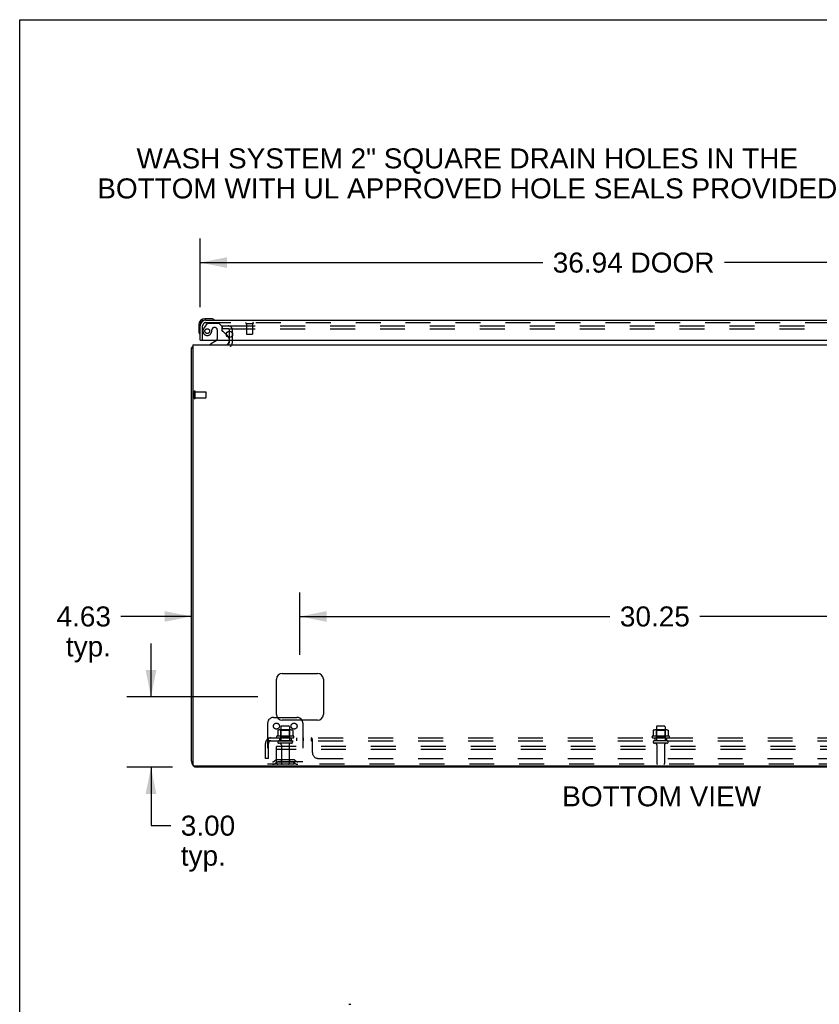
# Model space of a CAD drawing. Header units: inches. Extents: x 0 to 193, y 0 to 125.
# Tile 5 of 99: x 0 to 34, y 83 to 125. Entities that reach past the tile are written whole.
import ezdxf

# ---------------------------------------------------------------- set-up
doc = ezdxf.new("R2010")
doc.units = ezdxf.units.IN
doc.header["$LTSCALE"] = 10.63801
doc.header["$MEASUREMENT"] = 0
doc.linetypes.add('HIDDEN', pattern=[0.2, 0.1, -0.1])
doc.layers.get('0').update_dxf_attribs({"linetype": 'CONTINUOUS'})
for name, color, linetype in [('DEFAULT_2', 8, 'HIDDEN'), ('DIMENSIONS', 7, 'CONTINUOUS'), ('MAIN_ENCLOSURE_DOOR_ASSEMBLY', 7, 'CONTINUOUS'), ('MAIN_ENCLOSURE_SUBPANEL', 7, 'CONTINUOUS')]:
    doc.layers.add(name, color=color, linetype=linetype)
doc.styles.get("Standard").update_dxf_attribs({"font": 'arial.ttf'})
doc.dimstyles.new('DIMSTYLE_1', dxfattribs={"dimtxt": 0.853316, "dimasz": 1.137755, "dimexe": 0.09, "dimexo": 0.07, "dimgap": 0.0375, "dimtad": 0, "dimtih": 1, "dimtoh": 1, "dimzin": 4, "dimdsep": 46, "dimtxsty": 'Standard', "dimblk": '_FILLED', "dimblk1": '_FILLED', "dimblk2": '_FILLED', "dimcen": 0.09, "dimazin": 1, "dimtfac": 1, "dimtdec": 3, "dimtofl": 0, "dimtmove": 0, "dimatfit": 3, "dimldrblk": '_FILLED', "dimfxl": 0, "dimtolj": 1, "dimtzin": 4, "dimarcsym": 0})

# ---------------------------------------------------------------- blocks, each defined once
blk = doc.blocks.new('_FILLED')
at = {"color": 0, "linetype": 'ByBlock'}
blk.add_solid([(0, 0), (-1, 0.2), (-1, -0.2)], dxfattribs=at)
blk = doc.blocks.new('*D3')
at = {"layer": 'DIMENSIONS', "color": 2, "linetype": 'Continuous'}
for p, q in [((7.69, 112.893), (7.69, 115.821)), ((44.627, 112.893), (44.627, 115.821)), ((7.69, 114.798), (22.29, 114.798)), ((44.627, 114.798), (30.027, 114.798))]:
    blk.add_line(p, q, dxfattribs=at)
at = {"layer": 'DIMENSIONS', "color": 2, "linetype": 'Continuous', "xscale": 1.137755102, "yscale": 1.137755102, "zscale": 1.137755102, "rotation": 180}
blk.add_blockref('_FILLED', (7.69, 114.798), dxfattribs=at)
at = {"layer": 'DIMENSIONS', "color": 2, "linetype": 'Continuous', "xscale": 1.137755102, "yscale": 1.137755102, "zscale": 1.137755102}
blk.add_blockref('_FILLED', (44.627, 114.798), dxfattribs=at)
at = {"layer": 'DIMENSIONS', "color": 2, "linetype": 'Continuous', "insert": (26.159, 115.224), "char_height": 0.8533, "width": 6.88363, "attachment_point": 2, "line_spacing_factor": 0.9}
blk.add_mtext('36.94 DOOR', dxfattribs=at)
blk = doc.blocks.new('*D11')
at = {"layer": 'DIMENSIONS', "color": 2, "linetype": 'Continuous'}
for p, q in [((11.94, 98.081), (11.94, 100.735)), ((42.19, 98.081), (42.19, 100.735)), ((11.94, 99.711), (25.147, 99.711)), ((42.19, 99.711), (28.982, 99.711))]:
    blk.add_line(p, q, dxfattribs=at)
at = {"layer": 'DIMENSIONS', "color": 2, "linetype": 'Continuous', "xscale": 1.137755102, "yscale": 1.137755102, "zscale": 1.137755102, "rotation": 180}
blk.add_blockref('_FILLED', (11.94, 99.711), dxfattribs=at)
at = {"layer": 'DIMENSIONS', "color": 2, "linetype": 'Continuous', "xscale": 1.137755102, "yscale": 1.137755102, "zscale": 1.137755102}
blk.add_blockref('_FILLED', (42.19, 99.711), dxfattribs=at)
at = {"layer": 'DIMENSIONS', "color": 2, "linetype": 'Continuous', "insert": (27.065, 100.138), "char_height": 0.8533, "width": 2.98185, "attachment_point": 2, "line_spacing_factor": 0.9}
blk.add_mtext('30.25', dxfattribs=at)
blk = doc.blocks.new('*D12')
at = {"layer": 'DIMENSIONS', "color": 2, "linetype": 'Continuous'}
for p, q in [((7.315, 94.081), (7.315, 100.735)), ((11.94, 98.081), (11.94, 100.735)), ((7.315, 99.711), (4.315, 99.711)), ((11.94, 99.711), (14.215, 99.711))]:
    blk.add_line(p, q, dxfattribs=at)
at = {"layer": 'DIMENSIONS', "color": 2, "linetype": 'Continuous', "xscale": 1.137755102, "yscale": 1.137755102, "zscale": 1.137755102}
blk.add_blockref('_FILLED', (7.315, 99.711), dxfattribs=at)
at = {"layer": 'DIMENSIONS', "color": 2, "linetype": 'Continuous', "xscale": 1.137755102, "yscale": 1.137755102, "zscale": 1.137755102, "rotation": 180}
blk.add_blockref('_FILLED', (11.94, 99.711), dxfattribs=at)
at = {"layer": 'DIMENSIONS', "color": 2, "linetype": 'Continuous', "insert": (3.888, 100.138), "char_height": 0.8533, "width": 2.31886, "attachment_point": 3, "line_spacing_factor": 0.9}
blk.add_mtext('4.63\\Ptyp.', dxfattribs=at)
blk = doc.blocks.new('*D13')
at = {"layer": 'DIMENSIONS', "color": 2, "linetype": 'Continuous'}
for p, q in [((5.596, 96.285), (5.596, 98.56)), ((10.143, 96.285), (4.572, 96.285)), ((6.518, 93.285), (4.572, 93.285)), ((5.596, 93.285), (5.596, 90.793)), ((5.596, 90.793), (6.437, 90.793))]:
    blk.add_line(p, q, dxfattribs=at)
at = {"layer": 'DIMENSIONS', "color": 2, "linetype": 'Continuous', "xscale": 1.137755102, "yscale": 1.137755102, "zscale": 1.137755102}
for p, rotation in [((5.596, 96.285), 270), ((5.596, 93.285), 90)]:
    blk.add_blockref('_FILLED', p, dxfattribs=dict(at, rotation=rotation))
at = {"layer": 'DIMENSIONS', "color": 2, "linetype": 'Continuous', "insert": (6.863, 91.219), "char_height": 0.8533, "width": 2.31886, "attachment_point": 1, "line_spacing_factor": 0.9}
blk.add_mtext('3.00\\Ptyp.', dxfattribs=at)

msp = doc.modelspace()

# ---------------------------------------------------------------- linework, layer by layer
at = {"color": 7, "linetype": 'Continuous'}
for p, q in [((0, 0), (0, 125.153)), ((0, 125.153), (193.418, 125.153)), ((8.94, 111.606), (8.94, 111.872)), ((7.377, 111.285), (7.377, 93.41)), ((7.377, 111.285), (46.752, 111.285)), ((8.94, 111.41), (8.94, 111.489)), ((7.315, 93.535), (7.315, 111.16)), ((7.315, 111.16), (7.377, 111.16)), ((7.375, 111.198), (7.377, 111.196)), ((10.94, 95.535), (10.94, 97.035)), ((11.19, 97.285), (12.69, 97.285)), ((12.94, 97.035), (12.94, 95.535)), ((10.973, 95.41), (11.815, 95.41)), ((12.69, 95.285), (11.19, 95.285)), ((7.44, 93.347), (46.815, 93.347)), ((46.69, 93.285), (7.565, 93.285)), ((14.023, 83.175), (14.111, 83.175))]:
    msp.add_line(p, q, dxfattribs=at)
msp.add_lwpolyline([(7.375, 111.198), (7.373, 111.196), (7.371, 111.194), (7.368, 111.192), (7.365, 111.19), (7.361, 111.188), (7.358, 111.186), (7.354, 111.185), (7.35, 111.183), (7.346, 111.182), (7.342, 111.18), (7.339, 111.179), (7.335, 111.178), (7.332, 111.176), (7.329, 111.175), (7.326, 111.174), (7.324, 111.172), (7.322, 111.171), (7.32, 111.169), (7.318, 111.168), (7.317, 111.166), (7.316, 111.165), (7.315, 111.163), (7.315, 111.161), (7.315, 111.16)], dxfattribs=at)
for centre, radius, start, end in [((8.815, 111.41), 0.125, 270, 360), ((7.565, 111.035), 0.25, 138.6068, 139.2391), ((11.19, 97.035), 0.25, 90, 180), ((12.69, 97.035), 0.25, 0, 90), ((11.19, 95.535), 0.25, 180, 270), ((11.815, 95.16), 0.25, 30, 90), ((12.69, 95.535), 0.25, 270, 360), ((7.565, 93.535), 0.25, 180, 270), ((7.44, 93.41), 0.0625, 180, 270)]:
    msp.add_arc(centre, radius, start, end, dxfattribs=at)
at = {"layer": 'DEFAULT_2', "color": 8, "linetype": 'HIDDEN'}
for p, q in [((8.627, 112.097), (8.627, 111.972)), ((8.627, 112.097), (8.944, 112.097)), ((8.971, 112.097), (43.909, 112.097)), ((8.944, 111.972), (8.627, 111.972)), ((8.94, 111.872), (8.94, 111.91)), ((8.971, 111.972), (43.909, 111.972)), ((9.065, 111.41), (9.065, 111.91)), ((8.94, 111.489), (8.94, 111.606)), ((7.44, 109.018), (7.44, 109.302)), ((7.483, 109.018), (7.483, 109.302)), ((7.483, 109.284), (7.93, 109.284)), ((7.94, 109.046), (7.94, 109.274)), ((7.483, 109.036), (7.93, 109.036)), ((10.815, 95.41), (10.973, 95.41)), ((10.565, 95.16), (10.565, 93.41)), ((11.57, 94.871), (11.059, 94.871)), ((11.131, 94.851), (11.111, 94.871)), ((11.132, 95.005), (11.132, 94.41)), ((11.468, 95.035), (11.162, 95.035)), ((11.498, 95.005), (11.498, 94.41)), ((11.498, 94.851), (11.518, 94.871)), ((12.065, 95.16), (12.065, 93.41)), ((27.57, 94.871), (27.059, 94.871)), ((27.131, 94.851), (27.111, 94.871)), ((27.132, 95.005), (27.132, 94.41)), ((27.468, 95.035), (27.162, 95.035)), ((27.498, 95.005), (27.498, 94.41)), ((27.498, 94.851), (27.518, 94.871)), ((11.671, 94.605), (10.959, 94.605)), ((10.981, 94.535), (11.649, 94.535)), ((10.996, 94.849), (10.996, 94.631)), ((11.131, 94.555), (11.111, 94.535)), ((11.131, 94.555), (11.131, 94.851)), ((11.498, 94.851), (11.131, 94.851)), ((11.498, 94.555), (11.131, 94.555)), ((11.498, 94.555), (11.498, 94.851)), ((11.498, 94.555), (11.518, 94.535)), ((11.634, 94.849), (11.634, 94.631)), ((27.671, 94.605), (26.959, 94.605)), ((26.981, 94.535), (27.649, 94.535)), ((26.996, 94.849), (26.996, 94.631)), ((27.131, 94.555), (27.111, 94.535)), ((27.498, 94.851), (27.131, 94.851)), ((27.131, 94.555), (27.131, 94.851)), ((27.498, 94.555), (27.131, 94.555)), ((27.498, 94.555), (27.498, 94.851)), ((27.498, 94.555), (27.518, 94.535)), ((27.634, 94.849), (27.634, 94.631)), ((10.94, 94.035), (10.94, 94.16)), ((43.69, 94.16), (10.94, 94.16)), ((10.94, 93.472), (10.94, 94.035)), ((43.69, 94.035), (10.94, 94.035)), ((11.579, 94.41), (11.05, 94.41)), ((11.579, 94.304), (11.05, 94.304)), ((11.149, 94.241), (11.149, 93.44)), ((11.481, 94.241), (11.481, 93.44)), ((27.579, 94.41), (27.05, 94.41)), ((27.579, 94.304), (27.05, 94.304)), ((27.149, 94.241), (27.149, 93.44)), ((27.481, 94.241), (27.481, 93.44)), ((12.065, 93.514), (10.565, 93.514)), ((11.002, 93.41), (10.565, 93.41)), ((10.908, 93.582), (10.84, 93.533)), ((10.968, 93.498), (10.901, 93.449)), ((11.655, 93.604), (10.974, 93.604)), ((11.655, 93.5), (10.974, 93.5)), ((43.627, 93.41), (11.002, 93.41)), ((11.14, 93.604), (11.14, 93.5)), ((11.49, 93.604), (11.49, 93.5)), ((11.661, 93.498), (11.729, 93.449)), ((11.722, 93.582), (11.79, 93.533))]:
    msp.add_line(p, q, dxfattribs=at)
for points in [[(10.996, 94.631), (10.996, 94.63), (10.996, 94.629), (10.995, 94.628), (10.995, 94.627), (10.995, 94.626), (10.994, 94.626), (10.994, 94.625), (10.994, 94.625), (10.993, 94.624), (10.993, 94.624), (10.993, 94.624), (10.992, 94.623), (10.992, 94.623), (10.992, 94.623), (10.991, 94.623), (10.991, 94.623), (10.991, 94.622), (10.991, 94.622)], [(11.002, 94.858), (11, 94.858), (10.999, 94.857), (10.998, 94.855), (10.997, 94.854), (10.996, 94.852), (10.996, 94.851), (10.996, 94.849)], [(11.628, 94.858), (11.629, 94.858), (11.631, 94.857), (11.632, 94.855), (11.633, 94.854), (11.633, 94.852), (11.634, 94.851), (11.634, 94.849)], [(11.639, 94.622), (11.639, 94.622), (11.638, 94.623), (11.638, 94.623), (11.638, 94.623), (11.638, 94.623), (11.637, 94.623), (11.637, 94.624), (11.637, 94.624), (11.636, 94.624), (11.636, 94.625), (11.636, 94.625), (11.635, 94.626), (11.635, 94.626), (11.635, 94.627), (11.634, 94.628), (11.634, 94.629), (11.634, 94.63), (11.634, 94.631)], [(26.996, 94.631), (26.996, 94.63), (26.996, 94.629), (26.995, 94.628), (26.995, 94.627), (26.995, 94.626), (26.994, 94.626), (26.994, 94.625), (26.994, 94.625), (26.993, 94.624), (26.993, 94.624), (26.993, 94.624), (26.992, 94.623), (26.992, 94.623), (26.992, 94.623), (26.991, 94.623), (26.991, 94.623), (26.991, 94.622), (26.991, 94.622)], [(27.002, 94.858), (27, 94.858), (26.999, 94.857), (26.998, 94.855), (26.997, 94.854), (26.996, 94.852), (26.996, 94.851), (26.996, 94.849)], [(27.628, 94.858), (27.629, 94.858), (27.631, 94.857), (27.632, 94.855), (27.633, 94.854), (27.633, 94.852), (27.634, 94.851), (27.634, 94.849)], [(27.639, 94.622), (27.639, 94.622), (27.638, 94.623), (27.638, 94.623), (27.638, 94.623), (27.638, 94.623), (27.637, 94.623), (27.637, 94.624), (27.637, 94.624), (27.636, 94.624), (27.636, 94.625), (27.636, 94.625), (27.635, 94.626), (27.635, 94.626), (27.635, 94.627), (27.634, 94.628), (27.634, 94.629), (27.634, 94.63), (27.634, 94.631)]]:
    msp.add_lwpolyline(points, dxfattribs=at)
for centre in [(10.94, 95.035), (11.69, 95.035)]:
    msp.add_circle(centre, 0.128, dxfattribs=at)
for centre, radius, start, end in [((8.877, 111.91), 0.188, 0, 90), ((8.877, 111.91), 0.0625, 0, 90), ((8.815, 111.41), 0.25, 310.7609, 360), ((7.461, 109.302), 0.0215, 360, 180), ((7.93, 109.274), 0.01, 360, 90), ((7.461, 109.018), 0.0215, 180, 0), ((7.93, 109.046), 0.01, 270, 0), ((10.815, 95.16), 0.25, 90, 180), ((11.059, 94.729), 0.141, 90, 113.95), ((11.162, 95.005), 0.03, 90, 180), ((11.468, 95.005), 0.03, 0, 90), ((11.57, 94.729), 0.141, 66.05, 90), ((11.815, 95.16), 0.25, 0, 30), ((27.059, 94.729), 0.141, 90, 113.95), ((27.162, 95.005), 0.03, 90, 180), ((27.468, 95.005), 0.03, 0, 90), ((27.57, 94.729), 0.141, 66.05, 90), ((10.981, 94.573), 0.0384, 124.4497, 270), ((11.315, 94.004), 0.698, 117.6814, 120.6631), ((11.315, 94.004), 0.698, 59.3369, 62.3186), ((11.649, 94.573), 0.0384, 270, 55.5503), ((26.981, 94.573), 0.0384, 124.4497, 270), ((27.315, 94.004), 0.698, 117.6814, 120.6631), ((27.315, 94.004), 0.698, 59.3369, 62.3186), ((27.649, 94.573), 0.0384, 270, 55.5503), ((11.05, 94.357), 0.053, 90, 270), ((11.086, 94.241), 0.0625, 0, 90), ((11.543, 94.241), 0.0625, 90, 180), ((11.579, 94.357), 0.053, 270, 90), ((27.05, 94.357), 0.053, 90, 270), ((27.086, 94.241), 0.0625, 0, 90), ((27.543, 94.241), 0.0625, 90, 180), ((27.579, 94.357), 0.053, 270, 90), ((10.779, 93.618), 0.104, 270, 305.7539), ((10.779, 93.618), 0.208, 270, 305.7539), ((10.974, 93.49), 0.114, 90, 125.7539), ((11.002, 93.472), 0.0625, 180, 270), ((10.974, 93.49), 0.01, 90, 125.7539), ((11.179, 93.44), 0.03, 180, 270), ((11.451, 93.44), 0.03, 270, 360), ((11.655, 93.49), 0.114, 54.2461, 90), ((11.655, 93.49), 0.01, 54.2461, 90), ((11.851, 93.618), 0.208, 234.2461, 270), ((11.851, 93.618), 0.104, 234.2461, 270), ((27.179, 93.44), 0.03, 180, 270), ((27.451, 93.44), 0.03, 270, 360)]:
    msp.add_arc(centre, radius, start, end, dxfattribs=at)
at = {"layer": 'MAIN_ENCLOSURE_DOOR_ASSEMBLY', "color": 7, "linetype": 'Continuous'}
for p, q in [((7.63, 112.14), (7.63, 111.883)), ((7.69, 112.14), (7.69, 112.096)), ((8.149, 112.403), (7.893, 112.403)), ((7.936, 112.343), (7.893, 112.343)), ((8.187, 112.4), (8.149, 112.403)), ((8.285, 112.356), (8.285, 112.356)), ((7.63, 111.883), (7.633, 111.845)), ((7.675, 111.754), (7.676, 111.751)), ((7.676, 111.751), (7.676, 111.749)), ((8.809, 111.715), (8.89, 111.635)), ((7.71, 111.489), (7.69, 111.489)), ((8.37, 111.462), (8.132, 111.324)), ((8.132, 111.285), (8.132, 111.324)), ((8.919, 111.489), (8.919, 111.442))]:
    msp.add_line(p, q, dxfattribs=at)
at = {"layer": 'MAIN_ENCLOSURE_DOOR_ASSEMBLY', "color": 3, "linetype": 'Continuous'}
for p, q in [((7.69, 111.489), (7.69, 112.096)), ((7.936, 112.343), (44.381, 112.343)), ((7.71, 111.489), (44.607, 111.489))]:
    msp.add_line(p, q, dxfattribs=at)
at = {"layer": 'MAIN_ENCLOSURE_DOOR_ASSEMBLY', "color": 8, "linetype": 'HIDDEN'}
for p, q in [((7.794, 111.489), (7.794, 112.096)), ((7.97, 112.184), (7.868, 112.04)), ((7.936, 112.239), (44.381, 112.239)), ((8.034, 112.218), (8.486, 112.218)), ((8.612, 112.092), (8.486, 112.218)), ((8.612, 112.092), (8.612, 111.913)), ((9.652, 112.196), (9.936, 112.196)), ((9.67, 112.196), (9.67, 111.749)), ((9.918, 112.196), (9.918, 111.749)), ((8.322, 112.026), (8.289, 112.026)), ((8.42, 111.928), (8.42, 111.548)), ((8.67, 111.854), (8.809, 111.715)), ((9.68, 111.739), (9.908, 111.739)), ((8.919, 111.564), (8.919, 111.489))]:
    msp.add_line(p, q, dxfattribs=at)
at = {"layer": 'MAIN_ENCLOSURE_DOOR_ASSEMBLY', "color": 7, "linetype": 'Continuous'}
for points in [[(8.285, 112.356), (8.283, 112.356), (8.282, 112.357), (8.278, 112.358)], [(7.676, 111.749), (7.676, 111.748), (7.676, 111.748)]]:
    msp.add_lwpolyline(points, dxfattribs=at)
at = {"layer": 'MAIN_ENCLOSURE_DOOR_ASSEMBLY', "color": 8, "linetype": 'HIDDEN'}
msp.add_circle((7.994, 111.876), 0.101, dxfattribs=at)
at = {"layer": 'MAIN_ENCLOSURE_DOOR_ASSEMBLY', "color": 3, "linetype": 'Continuous'}
msp.add_circle((8.94, 111.739), 0.133, dxfattribs=at)
at = {"layer": 'MAIN_ENCLOSURE_DOOR_ASSEMBLY', "color": 7, "linetype": 'Continuous'}
for centre, radius, start, end in [((7.893, 112.14), 0.263, 90, 180), ((7.893, 112.14), 0.203, 90, 180), ((8.149, 112.153), 0.25, 59.1101, 90), ((8.27, 112.358), 0.015, 270, 353.6204), ((8.27, 112.354), 0.015, 6.3796, 59.1101), ((7.88, 111.883), 0.25, 180, 210.8899), ((7.678, 111.763), 0.015, 210.8899, 263.6204), ((7.675, 111.763), 0.015, 276.3796, 360), ((8.32, 111.548), 0.1, 300.092, 323.4532), ((8.762, 111.442), 0.157, 270, 360), ((8.819, 111.564), 0.1, 27.0268, 45)]:
    msp.add_arc(centre, radius, start, end, dxfattribs=at)
at = {"layer": 'MAIN_ENCLOSURE_DOOR_ASSEMBLY', "color": 3, "linetype": 'Continuous'}
msp.add_arc((7.936, 112.096), 0.246, 90, 180, dxfattribs=at)
at = {"layer": 'MAIN_ENCLOSURE_DOOR_ASSEMBLY', "color": 8, "linetype": 'HIDDEN'}
for centre, radius, start, end in [((7.936, 112.096), 0.142, 90, 180), ((8.034, 112.139), 0.079, 90, 144.9), ((9.652, 112.217), 0.0215, 90, 270), ((9.936, 112.217), 0.0215, 270, 90), ((7.994, 111.876), 0.187, 163.1561, 342.1518), ((8.184, 111.818), 0.386, 144.9, 163.1561), ((7.798, 111.939), 0.393, 342.0702, 358.3401), ((8.289, 111.928), 0.098, 90, 180), ((8.322, 111.928), 0.098, 0, 90), ((8.651, 111.913), 0.039, 180, 248.3904), ((8.6, 111.783), 0.1, 45, 68.3904), ((9.68, 111.749), 0.01, 180, 270), ((9.908, 111.749), 0.01, 270, 360), ((8.32, 111.548), 0.1, 323.4532, 360), ((8.819, 111.564), 0.1, 0, 27.0268)]:
    msp.add_arc(centre, radius, start, end, dxfattribs=at)
at = {"layer": 'MAIN_ENCLOSURE_SUBPANEL', "color": 8, "linetype": 'HIDDEN'}
for p, q in [((10.558, 94.481), (10.637, 94.384)), ((10.596, 94.41), (10.596, 94.535)), ((10.596, 94.535), (44.034, 94.535)), ((11.065, 94.535), (11.065, 94.41)), ((11.565, 94.535), (11.565, 94.41)), ((11.793, 94.535), (11.793, 94.41)), ((12.074, 94.535), (12.074, 94.41)), ((12.436, 94.41), (12.436, 94.535)), ((12.437, 94.535), (12.436, 94.535)), ((12.44, 94.534), (12.439, 94.534)), ((12.469, 94.483), (12.468, 94.485)), ((12.471, 94.481), (12.469, 94.483)), ((12.471, 93.91), (12.471, 94.481)), ((27.065, 94.535), (27.065, 94.41)), ((27.565, 94.535), (27.565, 94.41)), ((10.471, 93.66), (10.471, 94.298)), ((10.596, 94.41), (44.034, 94.41)), ((10.596, 93.66), (10.596, 94.298)), ((12.451, 94.395), (12.449, 94.399)), ((10.596, 93.66), (10.471, 93.66)), ((12.721, 93.66), (41.909, 93.66))]:
    msp.add_line(p, q, dxfattribs=at)
for points in [[(10.558, 94.481), (10.56, 94.483), (10.562, 94.485), (10.564, 94.488), (10.566, 94.491), (10.568, 94.494), (10.569, 94.498), (10.571, 94.501), (10.573, 94.505)], [(10.573, 94.505), (10.576, 94.512), (10.577, 94.515), (10.579, 94.519), (10.58, 94.522), (10.582, 94.524), (10.584, 94.527), (10.586, 94.529), (10.588, 94.531), (10.589, 94.533), (10.591, 94.534), (10.593, 94.534), (10.595, 94.535), (10.596, 94.535)], [(10.619, 94.406), (10.619, 94.406), (10.619, 94.406), (10.619, 94.406), (10.619, 94.406), (10.619, 94.406), (10.618, 94.407), (10.618, 94.407), (10.618, 94.408), (10.617, 94.408), (10.617, 94.409), (10.617, 94.409), (10.616, 94.41), (10.616, 94.411), (10.616, 94.411), (10.615, 94.412), (10.615, 94.412), (10.615, 94.413), (10.614, 94.414), (10.614, 94.414), (10.614, 94.415), (10.613, 94.416), (10.613, 94.416), (10.613, 94.417), (10.612, 94.418), (10.612, 94.419), (10.612, 94.419), (10.611, 94.42), (10.611, 94.421), (10.611, 94.422), (10.61, 94.422), (10.61, 94.423), (10.61, 94.424), (10.609, 94.425), (10.609, 94.425), (10.608, 94.426), (10.608, 94.427), (10.608, 94.428), (10.607, 94.429), (10.607, 94.43), (10.607, 94.431), (10.606, 94.432), (10.606, 94.433), (10.606, 94.433), (10.605, 94.434), (10.605, 94.435), (10.605, 94.436), (10.604, 94.437), (10.604, 94.438), (10.603, 94.44), (10.603, 94.441), (10.603, 94.442), (10.602, 94.443), (10.602, 94.444), (10.602, 94.445), (10.601, 94.446), (10.601, 94.447), (10.601, 94.448), (10.6, 94.449), (10.6, 94.45), (10.6, 94.451), (10.599, 94.452), (10.599, 94.453), (10.599, 94.454), (10.599, 94.455), (10.598, 94.456), (10.598, 94.457), (10.598, 94.458), (10.598, 94.459), (10.598, 94.46), (10.597, 94.461), (10.597, 94.462), (10.597, 94.463), (10.597, 94.464), (10.597, 94.464), (10.597, 94.465), (10.596, 94.466), (10.596, 94.467), (10.596, 94.468), (10.596, 94.468), (10.596, 94.469), (10.596, 94.469), (10.596, 94.469)], [(10.596, 94.469), (10.596, 94.469), (10.596, 94.469), (10.596, 94.469), (10.596, 94.469), (10.596, 94.469), (10.596, 94.469), (10.596, 94.468), (10.596, 94.468), (10.596, 94.467), (10.596, 94.467), (10.596, 94.466)], [(12.449, 94.524), (12.448, 94.527), (12.446, 94.529), (12.444, 94.531), (12.442, 94.533), (12.44, 94.534), (12.439, 94.534), (12.437, 94.535), (12.436, 94.535)], [(12.457, 94.508), (12.456, 94.512), (12.454, 94.515), (12.453, 94.519), (12.451, 94.522), (12.449, 94.524), (12.448, 94.527)], [(12.465, 94.491), (12.463, 94.494), (12.462, 94.498), (12.46, 94.501), (12.457, 94.508)], [(12.468, 94.485), (12.466, 94.488), (12.465, 94.491)], [(10.624, 94.392), (10.62, 94.395), (10.618, 94.397), (10.615, 94.399), (10.613, 94.401), (10.611, 94.403), (10.608, 94.405), (10.606, 94.406), (10.604, 94.407), (10.602, 94.408), (10.6, 94.409), (10.598, 94.409), (10.596, 94.41)], [(10.616, 94.409), (10.617, 94.409), (10.617, 94.408), (10.617, 94.408), (10.618, 94.408), (10.618, 94.407), (10.618, 94.407), (10.618, 94.406), (10.619, 94.406), (10.619, 94.406), (10.619, 94.406), (10.619, 94.406), (10.619, 94.406)], [(10.637, 94.384), (10.636, 94.384), (10.636, 94.384), (10.635, 94.384), (10.634, 94.384), (10.633, 94.384), (10.631, 94.385), (10.63, 94.386), (10.629, 94.387), (10.627, 94.388), (10.625, 94.39), (10.624, 94.392)], [(12.446, 94.403), (12.444, 94.405), (12.443, 94.406), (12.441, 94.407), (12.44, 94.408), (12.439, 94.409), (12.437, 94.409), (12.436, 94.41)], [(12.439, 94.409), (12.437, 94.409), (12.436, 94.41)], [(12.449, 94.399), (12.447, 94.401), (12.446, 94.403), (12.444, 94.405), (12.443, 94.406), (12.441, 94.407), (12.44, 94.408)], [(12.461, 94.385), (12.46, 94.386), (12.458, 94.387), (12.457, 94.388), (12.455, 94.39), (12.454, 94.392), (12.453, 94.393), (12.451, 94.395)], [(12.471, 94.384), (12.469, 94.384), (12.468, 94.384), (12.466, 94.384), (12.464, 94.384), (12.463, 94.384), (12.461, 94.385), (12.46, 94.386), (12.458, 94.387), (12.457, 94.388), (12.455, 94.39), (12.454, 94.392)], [(12.471, 94.384), (12.469, 94.384), (12.468, 94.384), (12.466, 94.384), (12.464, 94.384)]]:
    msp.add_lwpolyline(points, dxfattribs=at)
for centre, radius, start, end in [((10.708, 94.298), 0.237, 90, 180), ((10.708, 94.298), 0.112, 90, 180), ((12.721, 93.91), 0.25, 180, 270)]:
    msp.add_arc(centre, radius, start, end, dxfattribs=at)

# ---------------------------------------------------------------- texts
at = {"layer": 'DIMENSIONS', "color": 2, "linetype": 'Continuous', "char_height": 0.85332, "attachment_point": 2, "line_spacing_factor": 0.9}
for s, insert, width in [('WASH SYSTEM 2" SQUARE DRAIN HOLES IN THE\\PBOTTOM WITH UL APPROVED HOLE SEALS PROVIDED', (19.102, 119.667), 31.53147), ('BOTTOM VIEW', (27.354, 92.47), 8.45703)]:
    msp.add_mtext(s, dxfattribs=dict(at, insert=insert, width=width))

# ---------------------------------------------------------------- dimensions: what is measured, and where the dimension line sits
at = {"layer": 'DIMENSIONS', "color": 2, "linetype": 'Continuous'}
for base, p1, p2, angle, text, picture, middle in [((7.69, 114.798), (44.627, 112.823), (7.69, 112.823), 180, '<> DOOR', '*D3', (26.159, 114.798)), ((7.314814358, 99.710980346), (11.939814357, 98.011033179), (7.314814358, 94.011033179), 180, '<>\\Ptyp.', '*D12', (2.728852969, 99.070993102)), ((5.596, 93.285), (10.213, 96.285), (4.502, 93.285), 270, '<>\\Ptyp.', '*D13', (8.023, 90.153))]:
    dim = msp.add_linear_dim(base=base, p1=p1, p2=p2, angle=angle, text=text, dimstyle='DIMSTYLE_1', dxfattribs=at)
    dim.commit()
    dim.dimension.update_dxf_attribs({"geometry": picture, "text_midpoint": middle, "dimtype": 160})
dim = msp.add_linear_dim(base=(42.19, 99.711), p1=(11.94, 98.011), p2=(42.19, 98.011), dimstyle='DIMSTYLE_1', dxfattribs=at)
dim.commit()
dim.dimension.update_dxf_attribs({"geometry": '*D11', "text_midpoint": (27.066, 99.706), "dimtype": 160})

doc.saveas('drawing.dxf')
